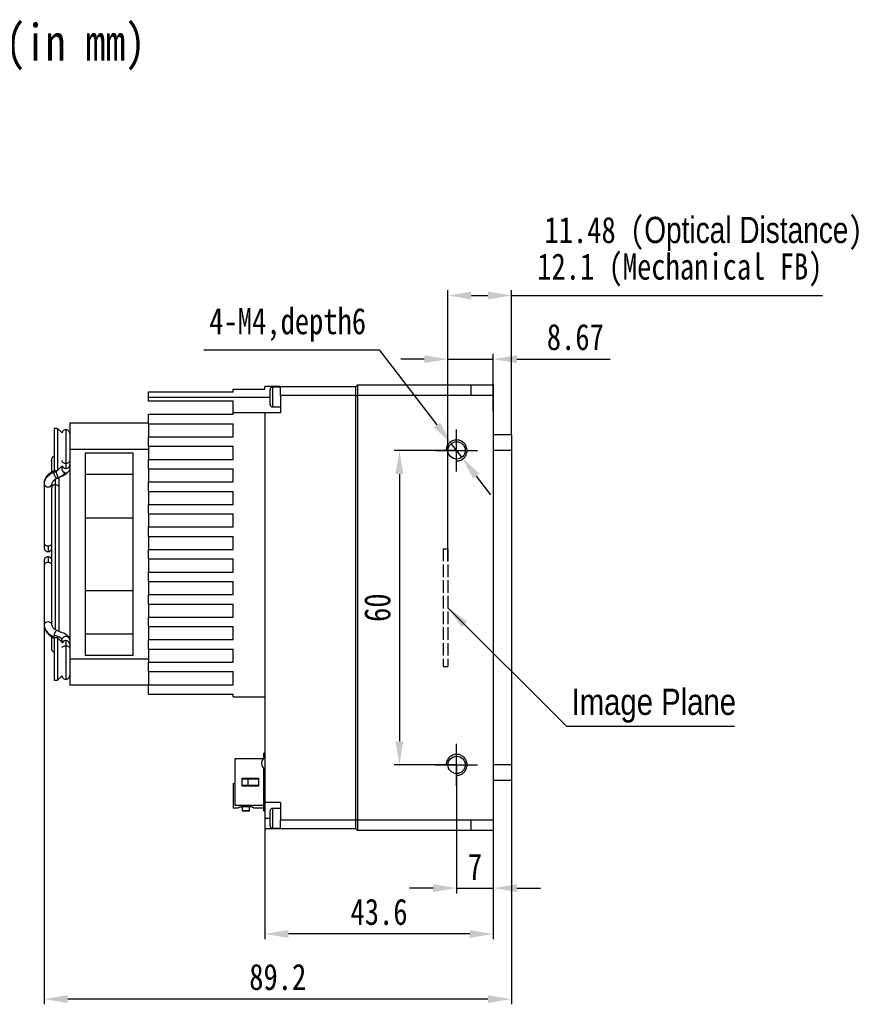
# Model space of a CAD drawing. Header units: millimetres. Extents: x 0 to 15596, y -856 to 0.
# Tile 3 of 8: x 15334 to 15494, y -713 to -526. Entities that reach past the tile are written whole.
import ezdxf

# ---------------------------------------------------------------- set-up
doc = ezdxf.new("R2010")
doc.units = ezdxf.units.MM
for name, pattern in [('ACAD_ISO02W100', [15, 12, -3]), ('CENTER', [50.8, 31.75, -6.35, 6.35, -6.35]), ('CENTER2', [28.575, 19.05, -3.175, 3.175, -3.175])]:
    doc.linetypes.add(name, pattern=pattern)
doc.layers.get('0').update_dxf_attribs({"lineweight": 15})
for name, color, linetype, lineweight in [('粗实线', 7, 'Continuous', 50), ('细实线', 3, 'Continuous', 25), ('细点画线', 1, 'CENTER2', 25), ('细虚线', 2, 'ACAD_ISO02W100', 25)]:
    doc.layers.add(name, color=color, linetype=linetype, lineweight=lineweight)
doc.styles.add('iTek', font='txt', dxfattribs={"width": 0.8, "height": 5})
doc.dimstyles.new('iTek', dxfattribs={"dimscale": 0, "dimtxt": 5, "dimasz": 4.5, "dimexe": 1, "dimexo": 0, "dimgap": 1.5, "dimtad": 1, "dimtoh": 1, "dimdsep": 46, "dimtxsty": 'iTek', "dimcen": 4, "dimclrd": 256, "dimclre": 256, "dimclrt": 256, "dimazin": 2, "dimtfac": 1, "dimtmove": 0, "dimatfit": 3, "dimfxl": 1, "dimlwd": -1, "dimlwe": -1, "dimarcsym": 0})

# ---------------------------------------------------------------- blocks, each defined once
blk = doc.blocks.new('*D392')
at = {"layer": 'Defpoints', "color": 0}
for p in [(15417.26, -607.74), (15406.35, -667.74), (15417.26, -667.74)]:
    blk.add_point(p, dxfattribs=at)
at = {"layer": '细实线'}
for p, q in [((15417.26, -607.74), (15405.35, -607.74)), ((15406.35, -612.24), (15406.35, -663.24)), ((15417.26, -667.74), (15405.35, -667.74))]:
    blk.add_line(p, q, dxfattribs=at)
for points in [[(15405.6, -612.24), (15407.1, -612.24), (15406.35, -607.74)], [(15405.6, -663.24), (15407.1, -663.24), (15406.35, -667.74)]]:
    blk.add_solid(points, dxfattribs=at)
at = {"layer": '细实线', "insert": (15402.16, -637.74), "char_height": 5, "attachment_point": 5, "rotation": 90, "style": 'iTek'}
blk.add_mtext('60', dxfattribs=at)
blk = doc.blocks.new('*D391')
at = {"layer": 'Defpoints', "color": 0, "linetype": 'CENTER'}
for p in [(15416.25, -606.43), (15418.26, -609.05)]:
    blk.add_point(p, dxfattribs=at)
at = {"layer": '细实线'}
for p, q in [((15369.04, -588.55), (15402.51, -588.55)), ((15402.51, -588.55), (15413.51, -602.87)), ((15418.26, -609.05), (15416.25, -606.43)), ((15421.01, -612.62), (15423.75, -616.19))]:
    blk.add_line(p, q, dxfattribs=at)
at = {"layer": '细实线', "linetype": 'CENTER'}
for points in [[(15414.11, -602.41), (15412.92, -603.32), (15416.25, -606.43)], [(15421.6, -612.16), (15420.41, -613.08), (15418.26, -609.05)]]:
    blk.add_solid(points, dxfattribs=at)
at = {"layer": '细实线', "linetype": 'CENTER', "insert": (15385.03, -583.77), "char_height": 5, "attachment_point": 5, "style": 'iTek'}
blk.add_mtext('4-M4,depth6', dxfattribs=at)
blk = doc.blocks.new('*D393')
at = {"layer": 'Defpoints', "color": 0, "linetype": 'CENTER'}
for p in [(15424.26, -590.32), (15424.26, -600.24), (15415.59, -628.95)]:
    blk.add_point(p, dxfattribs=at)
at = {"layer": '细实线'}
for p, q in [((15415.59, -628.95), (15415.59, -589.32)), ((15424.26, -600.24), (15424.26, -589.32)), ((15411.09, -590.32), (15406.59, -590.32)), ((15415.59, -590.32), (15424.26, -590.32)), ((15428.76, -590.32), (15446.55, -590.32))]:
    blk.add_line(p, q, dxfattribs=at)
at = {"layer": '细实线', "linetype": 'CENTER'}
for points in [[(15411.09, -589.57), (15411.09, -591.07), (15415.59, -590.32)], [(15428.76, -589.57), (15428.76, -591.07), (15424.26, -590.32)]]:
    blk.add_solid(points, dxfattribs=at)
at = {"layer": '细实线', "linetype": 'CENTER', "insert": (15439.91, -586.12), "char_height": 5, "attachment_point": 5, "style": 'iTek'}
blk.add_mtext('8.67', dxfattribs=at)
blk = doc.blocks.new('*D394')
at = {"layer": 'Defpoints', "color": 0}
for p in [(15427.73, -578.18), (15427.73, -604.74), (15415.59, -626.49)]:
    blk.add_point(p, dxfattribs=at)
at = {"layer": '细实线'}
for p, q in [((15415.59, -626.49), (15415.59, -577.18)), ((15420.09, -578.18), (15423.23, -578.18)), ((15427.73, -604.74), (15427.73, -577.18)), ((15427.73, -578.18), (15487.09, -578.18))]:
    blk.add_line(p, q, dxfattribs=at)
for points in [[(15420.09, -577.43), (15420.09, -578.93), (15415.59, -578.18)], [(15423.23, -577.43), (15423.23, -578.93), (15427.73, -578.18)]]:
    blk.add_solid(points, dxfattribs=at)
at = {"layer": '细实线', "insert": (15459.85, -573.3), "char_height": 5, "attachment_point": 5, "style": 'iTek'}
blk.add_mtext('12.1 (Mechanical FB)', dxfattribs=at)
blk = doc.blocks.new('*D395')
at = {"layer": 'Defpoints', "color": 0, "linetype": 'CENTER'}
for p in [(15417.26, -667.74), (15424.26, -675.24), (15424.26, -691.26)]:
    blk.add_point(p, dxfattribs=at)
at = {"layer": '细实线'}
for p, q in [((15417.26, -667.74), (15417.26, -692.26)), ((15424.26, -675.24), (15424.26, -692.26)), ((15412.76, -691.26), (15408.26, -691.26)), ((15417.26, -691.26), (15424.26, -691.26)), ((15428.76, -691.26), (15433.26, -691.26))]:
    blk.add_line(p, q, dxfattribs=at)
at = {"layer": '细实线', "linetype": 'CENTER'}
for points in [[(15412.76, -690.51), (15412.76, -692.01), (15417.26, -691.26)], [(15428.76, -690.51), (15428.76, -692.01), (15424.26, -691.26)]]:
    blk.add_solid(points, dxfattribs=at)
at = {"layer": '细实线', "linetype": 'CENTER', "insert": (15420.76, -687.18), "char_height": 5, "attachment_point": 5, "style": 'iTek'}
blk.add_mtext('7', dxfattribs=at)
blk = doc.blocks.new('*D396')
at = {"layer": 'Defpoints', "color": 0}
for p in [(15380.66, -674.94), (15424.26, -675.24), (15380.66, -700.01)]:
    blk.add_point(p, dxfattribs=at)
at = {"layer": '细实线'}
for p, q in [((15380.66, -674.94), (15380.66, -701.01)), ((15424.26, -675.24), (15424.26, -701.01)), ((15419.76, -700.01), (15385.16, -700.01))]:
    blk.add_line(p, q, dxfattribs=at)
for points in [[(15385.16, -699.26), (15385.16, -700.76), (15380.66, -700.01)], [(15419.76, -699.26), (15419.76, -700.76), (15424.26, -700.01)]]:
    blk.add_solid(points, dxfattribs=at)
at = {"layer": '细实线', "insert": (15402.46, -695.81), "char_height": 5, "attachment_point": 5, "style": 'iTek'}
blk.add_mtext('43.6', dxfattribs=at)
blk = doc.blocks.new('*D397')
at = {"layer": 'Defpoints', "color": 0}
for p in [(15338.56, -639.42), (15427.73, -670.74), (15338.56, -712.43)]:
    blk.add_point(p, dxfattribs=at)
at = {"layer": '细实线'}
for p, q in [((15338.56, -639.42), (15338.56, -713.43)), ((15427.73, -670.74), (15427.73, -713.43)), ((15423.23, -712.43), (15343.06, -712.43))]:
    blk.add_line(p, q, dxfattribs=at)
for points in [[(15343.06, -711.68), (15343.06, -713.18), (15338.56, -712.43)], [(15423.23, -711.68), (15423.23, -713.18), (15427.73, -712.43)]]:
    blk.add_solid(points, dxfattribs=at)
at = {"layer": '细实线', "insert": (15383.14, -708.24), "char_height": 5, "attachment_point": 5, "style": 'iTek'}
blk.add_mtext('89.2', dxfattribs=at)

msp = doc.modelspace()

# ---------------------------------------------------------------- linework, layer by layer
at = {"lineweight": 30}
for centre in [(15417.259, -607.742), (15417.259, -607.742), (15417.259, -607.742), (15417.259, -667.742), (15417.259, -667.742), (15417.259, -667.742)]:
    msp.add_circle(centre, 1.65, dxfattribs=at)
at = {"linetype": 'Continuous', "lineweight": 30}
for centre in [(15417.259, -607.742), (15417.259, -607.742), (15417.259, -667.742), (15417.259, -667.742)]:
    msp.add_circle(centre, 1.65, dxfattribs=at)
at = {"color": 7, "linetype": 'Continuous', "lineweight": 30}
for centre in [(15417.259, -607.742), (15417.259, -607.742), (15417.259, -667.742), (15417.259, -667.742)]:
    msp.add_circle(centre, 1.65, dxfattribs=at)
at = {"layer": '粗实线', "lineweight": 30}
for p, q in [((15380.659, -596.042), (15380.659, -595.542)), ((15383.659, -595.542), (15380.659, -595.542)), ((15383.659, -597.242), (15383.659, -595.542)), ((15383.659, -595.542), (15398.059, -595.542)), ((15398.059, -595.542), (15398.359, -595.242)), ((15398.059, -597.242), (15398.059, -595.542)), ((15398.359, -595.242), (15398.359, -597.242)), ((15398.359, -595.242), (15420.059, -595.242)), ((15420.059, -597.242), (15420.059, -595.242)), ((15420.059, -595.242), (15424.259, -595.242)), ((15424.259, -595.242), (15424.259, -597.242)), ((15358.459, -596.542), (15374.659, -596.542)), ((15358.459, -597.542), (15358.459, -596.542)), ((15374.659, -596.042), (15380.659, -596.042)), ((15374.659, -596.542), (15374.659, -596.042)), ((15381.659, -598.942), (15381.659, -596.142)), ((15383.659, -595.642), (15382.159, -595.642)), ((15382.159, -595.642), (15382.159, -599.442)), ((15383.659, -597.242), (15383.659, -600.542)), ((15398.059, -597.242), (15383.659, -597.242)), ((15398.059, -597.242), (15398.359, -597.242)), ((15398.059, -678.242), (15398.059, -597.242)), ((15420.059, -597.242), (15398.359, -597.242)), ((15398.359, -597.242), (15398.359, -678.242)), ((15424.259, -597.242), (15420.059, -597.242)), ((15424.259, -597.242), (15424.259, -678.242)), ((15358.459, -598.342), (15358.459, -597.542)), ((15358.459, -597.542), (15381.659, -597.542)), ((15374.659, -598.342), (15358.459, -598.342)), ((15374.659, -600.542), (15374.659, -598.342)), ((15358.459, -602.642), (15358.459, -600.842)), ((15358.459, -600.842), (15374.659, -600.842)), ((15374.659, -600.842), (15374.659, -600.542)), ((15380.659, -600.542), (15374.659, -600.542)), ((15380.659, -600.542), (15380.659, -674.942)), ((15383.659, -600.542), (15380.659, -600.542)), ((15382.159, -599.442), (15383.659, -599.442)), ((15358.459, -602.542), (15343.459, -602.542)), ((15343.459, -602.542), (15343.459, -607.542)), ((15358.459, -602.642), (15358.459, -605.142)), ((15358.459, -602.642), (15374.659, -602.642)), ((15374.659, -605.142), (15374.659, -602.642)), ((15341.139, -603.522), (15340.459, -603.522)), ((15340.459, -603.522), (15340.459, -605.343)), ((15341.993, -604.376), (15341.139, -603.522)), ((15341.139, -603.522), (15341.139, -605.343)), ((15342.709, -603.795), (15342.709, -610.203)), ((15427.729, -604.742), (15424.259, -604.742)), ((15427.729, -604.742), (15427.729, -607.742)), ((15340.459, -605.343), (15340.459, -611.562)), ((15341.139, -605.343), (15341.139, -611.562)), ((15358.459, -606.942), (15358.459, -605.142)), ((15358.459, -605.142), (15374.659, -605.142)), ((15343.459, -607.542), (15343.459, -647.542)), ((15358.459, -607.542), (15343.459, -607.542)), ((15346.459, -608.199), (15355.459, -608.199)), ((15346.459, -646.885), (15346.459, -608.199)), ((15355.459, -608.199), (15355.459, -646.885)), ((15358.459, -606.942), (15358.459, -607.542)), ((15358.459, -606.942), (15374.659, -606.942)), ((15358.459, -607.542), (15358.459, -609.442)), ((15374.659, -609.442), (15374.659, -606.942)), ((15427.729, -607.742), (15424.259, -607.742)), ((15427.729, -607.742), (15427.729, -667.742)), ((15358.459, -611.242), (15358.459, -609.442)), ((15358.459, -609.442), (15374.659, -609.442)), ((15340.459, -611.562), (15341.139, -611.562)), ((15340.475, -611.64), (15340.599, -611.583)), ((15340.521, -611.614), (15340.475, -611.64)), ((15340.634, -611.562), (15340.523, -611.614)), ((15341.139, -611.562), (15341.962, -610.739)), ((15341.959, -610.742), (15341.959, -611.263)), ((15346.459, -612.276), (15355.459, -612.276)), ((15358.459, -611.242), (15358.459, -613.742)), ((15358.459, -611.242), (15374.659, -611.242)), ((15374.659, -613.742), (15374.659, -611.242)), ((15338.559, -614.095), (15338.559, -614.166)), ((15338.559, -614.166), (15338.559, -625.426)), ((15338.598, -613.789), (15338.572, -614.265)), ((15340.059, -614.584), (15340.059, -614.166)), ((15340.709, -614.319), (15340.709, -613.184)), ((15340.709, -641.95), (15340.709, -614.319)), ((15341.459, -614.849), (15341.459, -612.873)), ((15358.459, -615.542), (15358.459, -613.742)), ((15358.459, -613.742), (15374.659, -613.742)), ((15339.959, -615.11), (15339.959, -640.042)), ((15341.459, -642.325), (15341.459, -614.849)), ((15358.459, -615.542), (15358.459, -618.042)), ((15358.459, -615.542), (15374.659, -615.542)), ((15374.659, -618.042), (15374.659, -615.542)), ((15358.459, -619.842), (15358.459, -618.042)), ((15358.459, -618.042), (15374.659, -618.042)), ((15358.459, -619.842), (15358.459, -622.342)), ((15358.459, -619.842), (15374.659, -619.842)), ((15374.659, -622.342), (15374.659, -619.842)), ((15346.459, -620.592), (15355.459, -620.592)), ((15358.459, -624.142), (15358.459, -622.342)), ((15358.459, -622.342), (15374.659, -622.342)), ((15358.459, -624.142), (15358.459, -626.642)), ((15358.459, -624.142), (15374.659, -624.142)), ((15374.659, -626.642), (15374.659, -624.142)), ((15339.309, -625.958), (15339.309, -627.049)), ((15358.459, -628.442), (15358.459, -626.642)), ((15358.459, -626.642), (15374.659, -626.642)), ((15339.309, -628.035), (15339.309, -629.14)), ((15358.459, -628.442), (15358.459, -630.942)), ((15358.459, -628.442), (15374.659, -628.442)), ((15374.659, -630.942), (15374.659, -628.442)), ((15338.559, -629.658), (15338.559, -629.669)), ((15338.559, -629.669), (15338.559, -640.988)), ((15358.459, -632.742), (15358.459, -630.942)), ((15358.459, -630.942), (15374.659, -630.942)), ((15358.459, -632.742), (15358.459, -635.242)), ((15358.459, -632.742), (15374.659, -632.742)), ((15374.659, -635.242), (15374.659, -632.742)), ((15346.459, -634.492), (15355.459, -634.492)), ((15358.459, -637.042), (15358.459, -635.242)), ((15358.459, -635.242), (15374.659, -635.242)), ((15358.459, -637.042), (15358.459, -639.542)), ((15358.459, -637.042), (15374.659, -637.042)), ((15374.659, -639.542), (15374.659, -637.042)), ((15340.059, -640.988), (15340.059, -640.569)), ((15358.459, -641.342), (15358.459, -639.542)), ((15358.459, -639.542), (15374.659, -639.542)), ((15341.702, -642.385), (15341.461, -642.276)), ((15341.462, -642.284), (15341.613, -642.353)), ((15358.459, -641.342), (15358.459, -643.842)), ((15358.459, -641.342), (15374.659, -641.342)), ((15374.659, -643.842), (15374.659, -641.342)), ((15339.959, -643.249), (15339.959, -645.542)), ((15341.139, -643.522), (15340.459, -643.522)), ((15340.459, -643.522), (15340.459, -645.343)), ((15341.979, -644.361), (15341.139, -643.522)), ((15341.139, -643.522), (15341.139, -645.343)), ((15341.959, -643.953), (15341.974, -643.812)), ((15341.959, -643.953), (15341.959, -644.342)), ((15343.457, -643.897), (15343.459, -643.953)), ((15355.459, -642.808), (15346.459, -642.808)), ((15358.459, -645.642), (15358.459, -643.842)), ((15358.459, -643.842), (15374.659, -643.842)), ((15340.459, -645.343), (15340.459, -651.562)), ((15341.139, -645.343), (15341.139, -651.562)), ((15342.709, -645), (15342.709, -651.395)), ((15358.459, -645.642), (15358.459, -647.542)), ((15358.459, -645.642), (15374.659, -645.642)), ((15374.659, -648.142), (15374.659, -645.642)), ((15358.459, -647.542), (15343.459, -647.542)), ((15343.459, -647.542), (15343.459, -652.542)), ((15355.459, -646.885), (15346.459, -646.885)), ((15358.459, -647.542), (15358.459, -648.142)), ((15358.459, -649.942), (15358.459, -648.142)), ((15358.459, -648.142), (15374.659, -648.142)), ((15358.459, -649.942), (15358.459, -652.442)), ((15358.459, -649.942), (15374.659, -649.942)), ((15374.659, -652.442), (15374.659, -649.942)), ((15340.459, -651.562), (15341.139, -651.562)), ((15341.139, -651.562), (15341.975, -650.726)), ((15358.459, -652.542), (15343.459, -652.542)), ((15358.459, -654.242), (15358.459, -652.442)), ((15358.459, -652.442), (15374.659, -652.442)), ((15358.459, -654.242), (15374.659, -654.242)), ((15374.659, -654.742), (15374.659, -654.242)), ((15374.659, -654.742), (15380.659, -654.742)), ((15380.3, -666.607), (15374.959, -666.607)), ((15374.959, -666.607), (15374.959, -675.457)), ((15380.659, -665.532), (15380.459, -665.532)), ((15380.459, -666.402), (15380.459, -665.532)), ((15380.459, -676.532), (15380.459, -668.442)), ((15427.729, -667.742), (15424.259, -667.742)), ((15427.729, -667.742), (15427.729, -670.742)), ((15376.359, -670.282), (15379.459, -670.282)), ((15376.359, -671.782), (15376.359, -670.282)), ((15376.359, -670.382), (15377.457, -670.382)), ((15377.457, -670.382), (15379.459, -670.382)), ((15379.459, -670.282), (15379.459, -671.782)), ((15427.729, -670.742), (15424.259, -670.742)), ((15374.959, -671.387), (15374.597, -671.387)), ((15377.457, -671.682), (15376.359, -671.682)), ((15379.459, -671.782), (15376.359, -671.782)), ((15379.459, -671.682), (15377.457, -671.682)), ((15377.749, -671.682), (15377.749, -671.782)), ((15374.597, -675.937), (15375.549, -675.937)), ((15374.959, -675.457), (15380.459, -675.457)), ((15375.91, -675.717), (15376.349, -675.717)), ((15376.349, -675.717), (15376.349, -675.457)), ((15376.349, -675.717), (15376.349, -676.518)), ((15377.749, -675.457), (15377.749, -675.717)), ((15377.749, -676.518), (15377.749, -675.717)), ((15378.188, -675.717), (15377.749, -675.717)), ((15378.549, -675.937), (15380.459, -675.937)), ((15383.659, -674.942), (15380.659, -674.942)), ((15380.659, -674.942), (15380.659, -677.942)), ((15383.659, -676.042), (15382.159, -676.042)), ((15382.159, -676.042), (15382.159, -679.842)), ((15383.659, -674.942), (15383.659, -678.242)), ((15376.348, -676.517), (15377.75, -676.517)), ((15380.459, -676.532), (15380.659, -676.532)), ((15380.659, -677.942), (15380.659, -679.942)), ((15381.659, -677.942), (15380.659, -677.942)), ((15381.659, -679.342), (15381.659, -676.542)), ((15383.659, -678.242), (15398.059, -678.242)), ((15383.659, -679.942), (15383.659, -678.242)), ((15398.359, -678.242), (15398.059, -678.242)), ((15398.059, -679.942), (15398.059, -678.242)), ((15398.359, -678.242), (15420.059, -678.242)), ((15398.359, -678.242), (15398.359, -680.242)), ((15420.059, -678.242), (15424.259, -678.242)), ((15420.059, -680.242), (15420.059, -678.242)), ((15424.259, -678.242), (15424.259, -680.242)), ((15383.659, -679.942), (15380.659, -679.942)), ((15382.159, -679.842), (15383.659, -679.842)), ((15398.059, -679.942), (15383.659, -679.942)), ((15398.359, -680.242), (15398.059, -679.942)), ((15420.059, -680.242), (15398.359, -680.242)), ((15424.259, -680.242), (15420.059, -680.242))]:
    msp.add_line(p, q, dxfattribs=at)
at = {"layer": '粗实线', "lineweight": 30, "flags": 128}
for points in [[(15341.466, -612.818), (15341.455, -612.858), (15341.395, -612.924), (15341.305, -612.88), (15341.198, -612.732), (15341.092, -612.504), (15341.002, -612.229), (15340.942, -611.95), (15340.921, -611.709)], [(15338.559, -614.166), (15338.616, -614.37), (15338.779, -614.542), (15339.022, -614.657), (15339.309, -614.698), (15339.596, -614.657), (15339.839, -614.542), (15340.002, -614.37), (15340.059, -614.166)], [(15340.059, -640.988), (15340.002, -640.786), (15339.839, -640.614), (15339.596, -640.5), (15339.309, -640.459), (15339.022, -640.5), (15338.779, -640.614), (15338.616, -640.786), (15338.559, -640.988)]]:
    msp.add_lwpolyline(points, dxfattribs=at)
at = {"layer": '粗实线', "lineweight": 30}
for centre in [(15417.259, -607.742), (15417.259, -667.742)]:
    msp.add_circle(centre, 1.65, dxfattribs=at)
for centre, radius, start, end in [((15382.159, -596.142), 0.5, 90, 180), ((15382.159, -598.942), 0.5, 180, 270), ((15342.699, -610.427), 0.742, 192.90421, 270.81316), ((15342.726, -610.436), 0.734, 268.72063, 359.35348), ((15341.877, -611.996), 1.447, 165.74275, 227.41254), ((15342.697, -611.251), 0.738, 180.98925, 270.95637), ((15342.721, -611.251), 0.738, 269.04335, 359.01075), ((15339.216, -625.295), 0.67, 191.32593, 278.00348), ((15339.35, -625.13), 0.829, 267.20697, 317.37338), ((15339.215, -629.802), 0.669, 81.90437, 168.48163), ((15339.35, -629.969), 0.83, 42.81508, 92.81613), ((15341.605, -643), 1.131, 127.66998, 178.3181), ((15341.307, -643.248), 0.878, 161.3337, 198.19511), ((15342.708, -643.978), 0.753, 6.18413, 167.28316), ((15342.7, -644.771), 0.745, 89.26021, 158.9492), ((15342.722, -644.763), 0.737, 1.49937, 90.99005), ((15342.738, -643.826), 0.722, 0.41957, 59.48988), ((15381.559, -667.422), 1.5, 127.64075, 233.1301), ((15382.159, -676.542), 0.5, 90, 180), ((15382.159, -679.342), 0.5, 180, 270)]:
    msp.add_arc(centre, radius, start, end, dxfattribs=at)
for points, knots in [([(15342.784, -603.798), (15342.683, -603.8), (15342.473, -603.803), (15342.194, -603.973), (15342.022, -604.185), (15341.999, -604.334), (15341.993, -604.376)], [0, 0, 0, 0, 0.2770793, 0.5802166, 0.8833573, 1, 1, 1, 1]), ([(15343.459, -604.545), (15343.447, -604.445), (15343.423, -604.236), (15343.227, -603.972), (15342.945, -603.803), (15342.735, -603.8), (15342.634, -603.798)], [0, 0, 0, 0, 0.2387714, 0.5000002, 0.7612278, 1, 1, 1, 1]), ([(15340.459, -608.842), (15340.37, -608.883), (15340.181, -608.972), (15339.997, -609.228), (15339.893, -610.092), (15339.987, -609.368), (15339.952, -609.907), (15339.961, -610.239), (15339.959, -610.831), (15339.959, -611.404), (15339.959, -611.797), (15339.959, -611.912)], [0, 0, 0, 0, 0.0284112, 0.0601127, 0.0890887, 0.2575163, 0.4259439, 0.5943715, 0.762799, 0.9312267, 1, 1, 1, 1]), ([(15341.964, -609.655), (15341.962, -609.66), (15341.94, -609.735), (15342.01, -609.891), (15342.18, -610.069), (15342.437, -610.183), (15342.621, -610.197), (15342.709, -610.203)], [0, 0, 0, 0, 0.0198935, 0.2686179, 0.5407392, 0.7783088, 1, 1, 1, 1]), ([(15342.709, -610.203), (15342.798, -610.197), (15342.981, -610.183), (15343.239, -610.069), (15343.408, -609.891), (15343.479, -609.738), (15343.458, -609.667), (15343.457, -609.664)], [0, 0, 0, 0, 0.2241734, 0.4644058, 0.7395723, 0.9910822, 1, 1, 1, 1]), ([(15342.709, -610.203), (15342.709, -610.444), (15342.709, -610.873), (15342.709, -611.079), (15342.709, -611.169)], [0, 0, 0, 0, 0.5600003, 1, 1, 1, 1]), ([(15340.44, -611.692), (15340.375, -611.716), (15340.023, -611.844), (15339.468, -612.25), (15338.847, -612.927), (15338.682, -613.497), (15338.598, -613.789)], [0, 0, 0, 0, 0.0656305, 0.3533894, 0.66923, 1, 1, 1, 1]), ([(15338.629, -613.828), (15338.65, -613.686), (15338.709, -613.277), (15339.168, -612.663), (15339.924, -612.06), (15340.593, -611.825), (15340.921, -611.709)], [0, 0, 0, 0, 0.1520735, 0.4389264, 0.725779, 1, 1, 1, 1]), ([(15339.959, -611.878), (15339.784, -611.987), (15339.297, -612.291), (15338.82, -612.878), (15338.726, -613.363), (15338.691, -613.542)], [0, 0, 0, 0, 0.2618902, 0.7288709, 1, 1, 1, 1]), ([(15341.308, -612.877), (15341.515, -612.798), (15342.038, -612.6), (15342.407, -612.183), (15342.63, -611.931)], [0, 0, 0, 0, 0.39586937, 1, 1, 1, 1]), ([(15341.635, -612.729), (15341.745, -612.693), (15342.202, -612.54), (15342.732, -612.258), (15342.996, -611.975), (15343.091, -611.872)], [0, 0, 0, 0, 0.1677409, 0.6971126, 1, 1, 1, 1]), ([(15341.927, -612.587), (15341.929, -612.586), (15342.223, -612.451), (15342.427, -612.19), (15342.628, -611.931)], [0, 0, 0, 0, 0.0068648, 1, 1, 1, 1]), ([(15340.046, -614.265), (15340.061, -614.112), (15340.09, -613.814), (15340.421, -613.41), (15340.867, -613.103), (15341.233, -612.98), (15341.401, -612.923)], [0, 0, 0, 0, 0.2804641, 0.5493736, 0.7920998, 1, 1, 1, 1]), ([(15340.709, -614.319), (15340.621, -614.325), (15340.438, -614.339), (15340.205, -614.439), (15340.104, -614.539), (15340.059, -614.584)], [0, 0, 0, 0, 0.3384107, 0.7010639, 1, 1, 1, 1]), ([(15341.446, -614.892), (15341.451, -614.877), (15341.479, -614.794), (15341.41, -614.629), (15341.238, -614.452), (15340.981, -614.339), (15340.798, -614.325), (15340.709, -614.319)], [0, 0, 0, 0, 0.05239295, 0.29286928, 0.5559676, 0.7856598, 1, 1, 1, 1]), ([(15340.059, -614.584), (15340.057, -614.615), (15340.053, -614.678), (15340.024, -614.795), (15339.991, -614.915), (15339.965, -615.028), (15339.955, -615.113), (15339.963, -615.147), (15339.965, -615.158)], [0, 0, 0, 0, 0.1818949, 0.3638514, 0.5442024, 0.7245901, 0.9088416, 1, 1, 1, 1]), ([(15338.559, -625.426), (15338.559, -625.548), (15338.559, -625.8), (15338.559, -626.074), (15338.559, -626.264), (15338.559, -626.287), (15338.559, -626.298)], [0, 0, 0, 0, 0.2338134, 0.4816317, 0.7397531, 1, 1, 1, 1]), ([(15338.559, -626.299), (15338.569, -626.392), (15338.584, -626.535), (15338.675, -626.709), (15338.771, -626.829), (15338.89, -626.927), (15339.066, -627.023), (15339.213, -627.039), (15339.309, -627.049)], [0, 0, 0, 0, 0.2356051, 0.3633643, 0.494592, 0.6266114, 0.756645, 1, 1, 1, 1]), ([(15339.309, -627.049), (15339.405, -627.039), (15339.552, -627.023), (15339.728, -626.927), (15339.846, -626.828), (15339.924, -626.739), (15339.953, -626.68), (15339.959, -626.667)], [0, 0, 0, 0, 0.3619504, 0.5553496, 0.7517103, 0.9468897, 1, 1, 1, 1]), ([(15339.309, -628.035), (15339.213, -628.045), (15339.066, -628.061), (15338.89, -628.157), (15338.771, -628.255), (15338.675, -628.375), (15338.584, -628.549), (15338.569, -628.692), (15338.559, -628.785)], [0, 0, 0, 0, 0.2433548, 0.3733886, 0.5054075, 0.6366351, 0.764395, 1, 1, 1, 1]), ([(15338.559, -628.785), (15338.559, -628.797), (15338.559, -628.823), (15338.559, -629.016), (15338.559, -629.293), (15338.559, -629.546), (15338.559, -629.669)], [0, 0, 0, 0, 0.2627186, 0.5199775, 0.766968, 1, 1, 1, 1]), ([(15339.959, -628.416), (15339.953, -628.404), (15339.924, -628.345), (15339.846, -628.255), (15339.728, -628.156), (15339.552, -628.061), (15339.405, -628.045), (15339.309, -628.035)], [0, 0, 0, 0, 0.0531113, 0.2482906, 0.4446504, 0.6380501, 1, 1, 1, 1]), ([(15339.965, -639.992), (15339.962, -640.009), (15339.956, -640.05), (15339.969, -640.147), (15339.998, -640.264), (15340.032, -640.386), (15340.055, -640.491), (15340.058, -640.545), (15340.059, -640.569)], [0, 0, 0, 0, 0.1286318, 0.3122388, 0.4983807, 0.6812968, 0.8607276, 1, 1, 1, 1]), ([(15338.559, -640.988), (15338.59, -641.247), (15338.653, -641.775), (15339.162, -642.501), (15339.925, -643.105), (15340.594, -643.342), (15340.921, -643.458)], [0, 0, 0, 0, 0.2443717, 0.5000001, 0.7556284, 1, 1, 1, 1]), ([(15338.598, -641.368), (15338.683, -641.664), (15338.851, -642.24), (15339.478, -642.921), (15340.044, -643.33), (15340.404, -643.46), (15340.478, -643.488)], [0, 0, 0, 0, 0.33083184, 0.64393171, 0.92622342, 1, 1, 1, 1]), ([(15341.402, -642.242), (15341.237, -642.186), (15340.875, -642.064), (15340.428, -641.758), (15340.092, -641.35), (15340.062, -641.046), (15340.046, -640.89)], [0, 0, 0, 0, 0.2044175, 0.445937, 0.716138, 1, 1, 1, 1]), ([(15343.457, -643.897), (15343.425, -643.745), (15343.352, -643.399), (15342.889, -642.952), (15342.225, -642.548), (15341.618, -642.349), (15341.38, -642.27)], [0, 0, 0, 0, 0.2085733, 0.4764007, 0.794295, 1, 1, 1, 1]), ([(15340.475, -642.967), (15340.68, -643.03), (15341.101, -643.16), (15341.587, -643.39), (15341.914, -643.619), (15341.954, -643.749), (15341.974, -643.812)], [0, 0, 0, 0, 0.24385254, 0.49999994, 0.75614746, 1, 1, 1, 1]), ([(15341.519, -643.902), (15341.547, -643.913), (15341.665, -643.962), (15341.846, -644.047), (15341.961, -644.13), (15341.96, -644.093), (15341.96, -644.091)], [0, 0, 0, 0, 0.09727699, 0.41707811, 0.97517851, 1, 1, 1, 1]), ([(15342.709, -644.025), (15342.709, -644.148), (15342.709, -644.368), (15342.709, -644.807), (15342.709, -645)], [0, 0, 0, 0, 0.5600002, 1, 1, 1, 1]), ([(15339.959, -645.542), (15339.971, -645.641), (15339.996, -645.848), (15340.182, -646.114), (15340.37, -646.201), (15340.459, -646.242)], [0, 0, 0, 0, 0.3252498, 0.681091, 1, 1, 1, 1]), ([(15342.007, -645.363), (15342.01, -645.35), (15342.032, -645.261), (15342.188, -645.135), (15342.435, -645.02), (15342.62, -645.007), (15342.709, -645)], [0, 0, 0, 0, 0.0602281, 0.4098841, 0.7151434, 1, 1, 1, 1]), ([(15342.709, -645), (15342.798, -645.007), (15342.981, -645.02), (15343.239, -645.134), (15343.409, -645.311), (15343.479, -645.467), (15343.456, -645.541), (15343.454, -645.547)], [0, 0, 0, 0, 0.2212536, 0.4583571, 0.7299399, 0.9781735, 1, 1, 1, 1]), ([(15341.975, -650.726), (15341.985, -650.797), (15342.008, -650.978), (15342.192, -651.217), (15342.473, -651.386), (15342.684, -651.39), (15342.784, -651.391)], [0, 0, 0, 0, 0.1848164, 0.4645612, 0.7443048, 1, 1, 1, 1]), ([(15342.634, -651.391), (15342.735, -651.389), (15342.945, -651.386), (15343.227, -651.217), (15343.423, -650.954), (15343.447, -650.745), (15343.459, -650.645)], [0, 0, 0, 0, 0.2387721, 0.5000009, 0.7612292, 1, 1, 1, 1]), ([(15374.599, -671.387), (15374.599, -671.421), (15374.599, -671.489), (15374.599, -672.016), (15374.599, -672.768), (15374.599, -673.364), (15374.599, -673.662)], [0, 0, 0, 0, 0.2499999, 0.4999997, 0.7499993, 1, 1, 1, 1]), ([(15374.599, -673.662), (15374.599, -673.96), (15374.599, -674.556), (15374.599, -675.308), (15374.599, -675.834), (15374.599, -675.903), (15374.599, -675.937)], [0, 0, 0, 0, 0.24999994, 0.49999981, 0.74999983, 1, 1, 1, 1]), ([(15375.549, -675.937), (15375.565, -675.925), (15375.6, -675.901), (15375.803, -675.781), (15375.91, -675.717)], [0, 0, 0, 0, 0.4708728, 1, 1, 1, 1]), ([(15377.749, -675.717), (15377.627, -675.717), (15377.406, -675.717), (15377.049, -675.717), (15376.692, -675.717), (15376.472, -675.717), (15376.349, -675.717)], [0, 0, 0, 0, 0.27746837, 0.49999885, 0.72252764, 1, 1, 1, 1]), ([(15378.188, -675.717), (15378.293, -675.779), (15378.491, -675.896), (15378.577, -675.956), (15378.491, -675.896), (15378.293, -675.779), (15378.188, -675.717)], [0, 0, 0, 0, 0.2645636, 0.5000001, 0.7354364, 1, 1, 1, 1]), ([(15376.349, -676.517), (15376.36, -676.514), (15376.381, -676.509), (15376.543, -676.473), (15376.774, -676.439), (15377.049, -676.425), (15377.324, -676.439), (15377.556, -676.473), (15377.718, -676.509), (15377.739, -676.514), (15377.749, -676.517)], [0, 0, 0, 0, 0.1237768, 0.2500071, 0.3763256, 0.4999998, 0.6236734, 0.749992, 0.8762225, 1, 1, 1, 1])]:
    msp.add_open_spline(points, degree=3, knots=knots, dxfattribs=at)
msp.add_open_spline([(15377.457, -670.382), (15377.454, -670.599), (15377.447, -671.032), (15377.454, -671.465), (15377.457, -671.682)], degree=3, dxfattribs=at)
at = {"layer": '细实线'}
for p, q in [((15417.259, -611.742), (15417.259, -603.742)), ((15413.259, -607.742), (15421.259, -607.742)), ((15417.259, -671.742), (15417.259, -663.742)), ((15413.259, -667.742), (15421.259, -667.742))]:
    msp.add_line(p, q, dxfattribs=at)
at = {"layer": '细实线', "linetype": 'CENTER'}
for centre in [(15417.259, -607.742), (15417.259, -667.742)]:
    msp.add_arc(centre, 2, 270, 180, dxfattribs=at)
at = {"layer": '细点画线'}
for p, q in [((15417.259, -611.742), (15417.259, -603.742)), ((15413.259, -607.742), (15421.259, -607.742)), ((15417.259, -671.742), (15417.259, -663.742)), ((15413.259, -667.742), (15421.259, -667.742))]:
    msp.add_line(p, q, dxfattribs=at)
at = {"layer": '细虚线', "ltscale": 0.2}
for p, q in [((15414.688, -626.492), (15414.688, -648.992)), ((15415.589, -626.492), (15415.589, -648.992)), ((15414.688, -648.992), (15415.589, -648.992))]:
    msp.add_line(p, q, dxfattribs=at)
at = {"layer": '细虚线'}
msp.add_line((15414.688, -626.492), (15415.589, -626.492), dxfattribs=at)

# ---------------------------------------------------------------- texts
at = {"layer": '细实线', "color": 1, "linetype": 'CENTER', "attachment_point": 1, "style": 'iTek'}
for s, insert, char_height, width in [('{\\C0;TS65MCXP-71M/C Camera Mechanical Dimensions(in mm)}', (15167.399, -526.349), 7, 245.97301), ('{\\fArial|b0|i0|c0|p34;Image Plane}', (15439.196, -653.205), 5, 49.62247)]:
    msp.add_mtext(s, dxfattribs=dict(at, insert=insert, char_height=char_height, width=width))
at = {"layer": '细实线', "linetype": 'CENTER', "insert": (15434.01, -563.159), "char_height": 5, "width": 110.81781, "attachment_point": 1, "style": 'iTek'}
msp.add_mtext('11.48 ({\\f@方正黑体简体|b0|i0|c134|p2;Optical Distance})', dxfattribs=at)

# ---------------------------------------------------------------- dimensions: what is measured, and where the dimension line sits
at = {"layer": '细实线'}
for base, p1, p2, text, picture, middle in [((15427.729, -578.176), (15415.589, -626.492), (15427.729, -604.742), '12.1 (Mechanical FB)', '*D394', (15459.852, -578.176)), ((15338.559, -712.431), (15427.729, -670.742), (15338.559, -639.421), '89.2', '*D397', (15383.144, -712.431))]:
    dim = msp.add_linear_dim(base=base, p1=p1, p2=p2, text=text, dimstyle='iTek', override={"dimscale": 1}, dxfattribs=at)
    dim.commit()
    dim.dimension.update_dxf_attribs({"geometry": picture, "text_midpoint": middle, "dimtype": 160})
at = {"layer": '细实线', "color": 1, "linetype": 'CENTER'}
dim = msp.add_diameter_dim_2p(p1=(15418.264, -609.05), p2=(15416.254, -606.434), text='4-M4,depth6', dimstyle='iTek', override={"dimscale": 1, "dimtxt": 5}, dxfattribs=at)
dim.commit()
dim.dimension.update_dxf_attribs({"geometry": '*D391', "text_midpoint": (15385.025, -588.551), "dimtype": 163})
for base, p1, p2, picture, middle in [((15424.259, -590.317), (15415.589, -628.945), (15424.259, -600.242), '*D393', (15439.906, -590.317)), ((15424.259, -691.261), (15417.259, -667.742), (15424.259, -675.242), '*D395', (15420.759, -691.261))]:
    dim = msp.add_linear_dim(base=base, p1=p1, p2=p2, dimstyle='iTek', override={"dimscale": 1}, dxfattribs=at)
    dim.commit()
    dim.dimension.update_dxf_attribs({"geometry": picture, "text_midpoint": middle, "dimtype": 160})
at = {"layer": '细实线'}
dim = msp.add_linear_dim(base=(15406.355, -667.742), p1=(15417.259, -607.742), p2=(15417.259, -667.742), angle=90, dimstyle='iTek', override={"dimscale": 1}, dxfattribs=at)
dim.commit()
dim.dimension.update_dxf_attribs({"geometry": '*D392', "text_midpoint": (15402.158, -637.742)})
dim = msp.add_linear_dim(base=(15380.659, -700.012), p1=(15424.259, -675.242), p2=(15380.659, -674.942), dimstyle='iTek', override={"dimscale": 1}, dxfattribs=at)
dim.commit()
dim.dimension.update_dxf_attribs({"geometry": '*D396', "text_midpoint": (15402.459, -700.012), "dimtype": 160})

# ---------------------------------------------------------------- leaders
at = {"layer": '细实线', "color": 1}
msp.add_leader([(15415.589, -637.742), (15438.253, -660.363), (15470.264, -660.363)], dimstyle='iTek', override={"dimscale": 1, "dimtad": 0}, dxfattribs=at)

doc.saveas('drawing.dxf')
